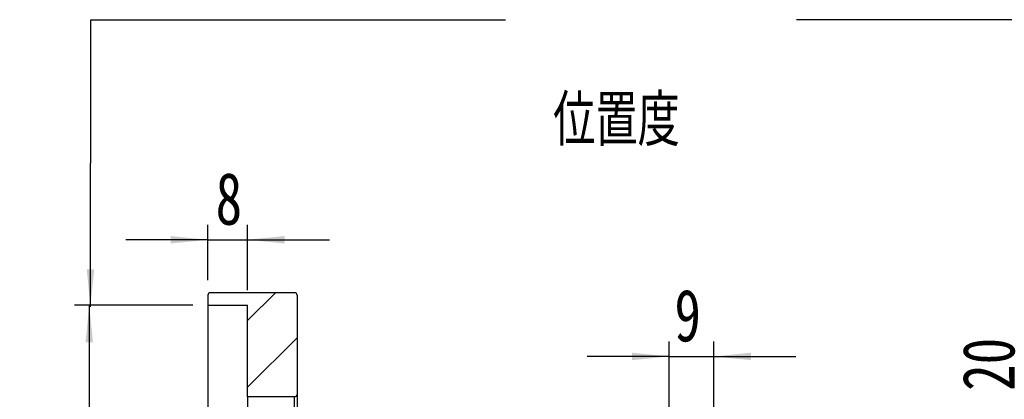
# Model space of a CAD drawing. Header units: millimetres. Extents: x 46 to 281, y 20 to 196.
# Tile 5 of 8: x 181 to 247, y 65 to 91. Entities that reach past the tile are written whole.
import ezdxf

# ---------------------------------------------------------------- set-up
doc = ezdxf.new("R2010")
doc.units = ezdxf.units.MM
doc.layers.add('FORMAT', color=7, linetype='Continuous')
doc.styles.add('SLDTEXTSTYLE0', font='TXT', dxfattribs={"width": 0.75})
doc.styles.add('SLDTEXTSTYLE1', font='TXT', dxfattribs={"width": 0.75, "bigfont": 'bigfont'})
doc.dimstyles.new('SLDDIMSTYLE2', dxfattribs={"dimtxt": 3.5, "dimasz": 2.5, "dimexe": 0, "dimexo": 0.0625, "dimgap": 0.875, "dimtad": 1, "dimlfac": 3, "dimrnd": 1e-09, "dimzin": 12, "dimdsep": 46, "dimtxsty": 'SLDTEXTSTYLE0', "dimsah": 1, "dimcen": 0.09, "dimadec": 0, "dimazin": 3, "dimtfac": 1, "dimtofl": 0, "dimtmove": 0, "dimatfit": 3, "dimfxl": 1, "dimfrac": 2, "dimtolj": 1, "dimtzin": 12, "dimarcsym": 0})
doc.dimstyles.new('SLDDIMSTYLE3', dxfattribs={"dimtxt": 3.5, "dimasz": 2.5, "dimexe": 0, "dimexo": 0.0625, "dimgap": 0.875, "dimtad": 1, "dimlfac": 3, "dimrnd": 1e-09, "dimzin": 12, "dimdsep": 46, "dimtxsty": 'SLDTEXTSTYLE0', "dimsah": 1, "dimcen": 0.09, "dimadec": 0, "dimazin": 3, "dimtfac": 1, "dimtmove": 0, "dimatfit": 0, "dimfxl": 1, "dimfrac": 2, "dimtolj": 1, "dimtzin": 12, "dimarcsym": 0})
doc.dimstyles.new('SLDDIMSTYLE6', dxfattribs={"dimtxt": 3.5, "dimasz": 2.5, "dimexe": 0, "dimexo": 0.0625, "dimgap": 0.875, "dimtad": 1, "dimlfac": 3, "dimrnd": 1e-09, "dimzin": 12, "dimdsep": 46, "dimtxsty": 'SLDTEXTSTYLE0', "dimsah": 1, "dimcen": 0.09, "dimadec": 0, "dimazin": 3, "dimtfac": 1, "dimtofl": 0, "dimtmove": 0, "dimatfit": 3, "dimfxl": 1, "dimfrac": 2, "dimtolj": 1, "dimarcsym": 0})

# ---------------------------------------------------------------- blocks, each defined once
blk = doc.blocks.new('_D_11')
at = {"layer": 'FORMAT', "color": 7}
for p, q in [((193.583, 73.228), (193.583, 76.956)), ((196.25, 72.562), (196.25, 76.956)), ((193.583, 75.956), (188.083, 75.956)), ((193.583, 75.956), (196.25, 75.956)), ((196.25, 75.956), (201.75, 75.956))]:
    blk.add_line(p, q, dxfattribs=at)
for points in [[(193.583, 75.956), (191.083, 76.206), (191.083, 75.706)], [(196.25, 75.956), (198.75, 75.706), (198.75, 76.206)]]:
    blk.add_solid(points, dxfattribs=at)
at = {"layer": 'FORMAT', "color": 7, "insert": (194.103, 80.467), "char_height": 3.5, "attachment_point": 1, "style": 'SLDTEXTSTYLE0'}
blk.add_mtext('8', dxfattribs=at)
blk = doc.blocks.new('_D_12')
at = {"layer": 'FORMAT', "color": 7}
for p, q in [((192.583, 71.562), (184.614, 71.562)), ((185.614, 71.562), (185.614, 39.895)), ((192.583, 39.895), (184.614, 39.895))]:
    blk.add_line(p, q, dxfattribs=at)
for points in [[(185.614, 71.562), (185.364, 69.062), (185.864, 69.062)], [(185.614, 39.895), (185.864, 42.395), (185.364, 42.395)]]:
    blk.add_solid(points, dxfattribs=at)
at = {"layer": 'FORMAT', "color": 7, "char_height": 3.5, "attachment_point": 1, "rotation": 90, "style": 'SLDTEXTSTYLE0'}
for s, insert in [('H7', (181.049, 57.2)), ('95', (181.049, 50.715)), ('%%c', (181.102, 45.437))]:
    blk.add_mtext(s, dxfattribs=dict(at, insert=insert))
blk = doc.blocks.new('_D_16')
at = {"layer": 'FORMAT', "color": 7}
for p, q in [((248.855, 59.062), (248.855, 70.965)), ((238.25, 59.062), (249.855, 59.062)), ((248.855, 59.062), (248.855, 52.395)), ((238.25, 52.395), (249.855, 52.395))]:
    blk.add_line(p, q, dxfattribs=at)
for points in [[(248.855, 59.062), (248.605, 56.562), (249.105, 56.562)], [(248.855, 52.395), (249.105, 54.895), (248.605, 54.895)]]:
    blk.add_solid(points, dxfattribs=at)
at = {"layer": 'FORMAT', "color": 7, "char_height": 3.5, "attachment_point": 1, "rotation": 90, "style": 'SLDTEXTSTYLE0'}
for s, insert in [('20', (244.29, 65.793)), ('%%c', (244.343, 60.514))]:
    blk.add_mtext(s, dxfattribs=dict(at, insert=insert))
blk = doc.blocks.new('_D_18')
at = {"layer": 'FORMAT', "color": 7}
for p, q in [((224.583, 63.895), (224.583, 69.11)), ((227.583, 61.262), (227.583, 69.11)), ((224.583, 68.11), (219.083, 68.11)), ((224.583, 68.11), (227.583, 68.11)), ((227.583, 68.11), (233.083, 68.11))]:
    blk.add_line(p, q, dxfattribs=at)
for points in [[(224.583, 68.11), (222.083, 68.36), (222.083, 67.86)], [(227.583, 68.11), (230.083, 67.86), (230.083, 68.36)]]:
    blk.add_solid(points, dxfattribs=at)
at = {"layer": 'FORMAT', "color": 7, "insert": (224.932, 72.622), "char_height": 3.5, "attachment_point": 1, "style": 'SLDTEXTSTYLE0'}
blk.add_mtext('9', dxfattribs=at)

msp = doc.modelspace()

# ---------------------------------------------------------------- hatches: boundary and pattern name
at = {"layer": 'FORMAT', "linetype": 'Continuous', "lineweight": 18}
h = msp.add_hatch(dxfattribs=at)
h.set_pattern_fill('ANSI31', color=256, style=0)
edge = h.paths.add_edge_path(flags=0)
edge.add_arc((199.4166, 72.2283), 0.1667, 0, 90)
edge.add_line((199.4166, 72.3949), (193.7499, 72.3949))
edge.add_arc((193.7499, 72.2283), 0.1667, 90, 180)
edge.add_line((193.5833, 72.2283), (193.5833, 71.5616))
edge.add_line((193.5833, 71.5616), (196.2499, 71.5616))
edge.add_line((196.2499, 71.5616), (196.2499, 65.3949))
edge.add_line((196.2499, 65.3949), (199.4166, 65.3949))
edge.add_arc((199.4166, 65.5616), 0.1667, 270, 360)
edge.add_line((199.5833, 65.5616), (199.5833, 72.2283))

# ---------------------------------------------------------------- linework, layer by layer
at = {"color": 7, "linetype": 'Continuous', "lineweight": 25}
for p, q in [((193.5833, 72.2283), (193.5833, 71.5616)), ((199.4166, 72.3949), (193.7499, 72.3949)), ((199.5833, 72.2283), (199.5833, 65.5616)), ((193.5833, 71.5616), (196.2499, 71.5616)), ((193.5833, 71.5616), (193.5833, 39.8949)), ((196.2499, 65.3949), (196.2499, 71.5616)), ((199.5833, 65.5616), (199.5833, 45.8949)), ((199.4166, 65.3949), (196.2499, 65.3949)), ((196.2499, 65.3949), (196.2499, 46.0616)), ((199.4166, 46.0616), (199.4166, 65.3949))]:
    msp.add_line(p, q, dxfattribs=at)
for centre, start, end in [((193.7499, 72.2283), 90, 180), ((199.4166, 72.2283), 0, 90), ((199.4166, 65.5616), 270, 0)]:
    msp.add_arc(centre, 0.1667, start, end, dxfattribs=at)
at = {"layer": 'FORMAT', "color": 7}
for p, q in [((185.6913, 71.4563), (185.7285, 90.751)), ((185.7285, 90.751), (213.5903, 90.751)), ((255.6342, 90.751), (233.1404, 90.751))]:
    msp.add_line(p, q, dxfattribs=at)
msp.add_solid([(185.6913, 71.4563), (185.9461, 73.9558), (185.4461, 73.9568)], dxfattribs=at)

# ---------------------------------------------------------------- texts
at = {"layer": 'FORMAT', "color": 7, "insert": (216.7833, 85.7001), "char_height": 3.439583, "attachment_point": 1, "style": 'SLDTEXTSTYLE1'}
msp.add_mtext('\\M+188CA\\M+19275\\M+19378', dxfattribs=at)

# ---------------------------------------------------------------- dimensions: what is measured, and where the dimension line sits
at = {"layer": 'FORMAT', "color": 7}
for base, p1, p2, picture, middle in [((196.2499, 75.9556), (193.5833, 72.2283), (196.2499, 71.5616), '_D_11', (195.3963, 75.9556)), ((227.5833, 68.1101), (224.5833, 62.8949), (227.5833, 60.2616), '_D_18', (226.2253, 68.1101))]:
    dim = msp.add_linear_dim(base=base, p1=p1, p2=p2, dimstyle='SLDDIMSTYLE3', dxfattribs=at)
    dim.commit()
    dim.dimension.update_dxf_attribs({"geometry": picture, "text_midpoint": middle, "dimtype": 160})
for base, p1, p2, text, dimstyle, picture, middle in [((185.6137, 39.8949), (193.5833, 71.5616), (193.5833, 39.8949), '%%c<>H7', 'SLDDIMSTYLE6', '_D_12', (185.6137, 54.196)), ((248.8551, 52.3949), (237.2499, 59.0616), (237.2499, 52.3949), '%%c<>', 'SLDDIMSTYLE2', '_D_16', (248.8551, 65.7398))]:
    dim = msp.add_linear_dim(base=base, p1=p1, p2=p2, angle=90, text=text, dimstyle=dimstyle, dxfattribs=at)
    dim.commit()
    dim.dimension.update_dxf_attribs({"geometry": picture, "text_midpoint": middle, "dimtype": 160})

doc.saveas('drawing.dxf')
